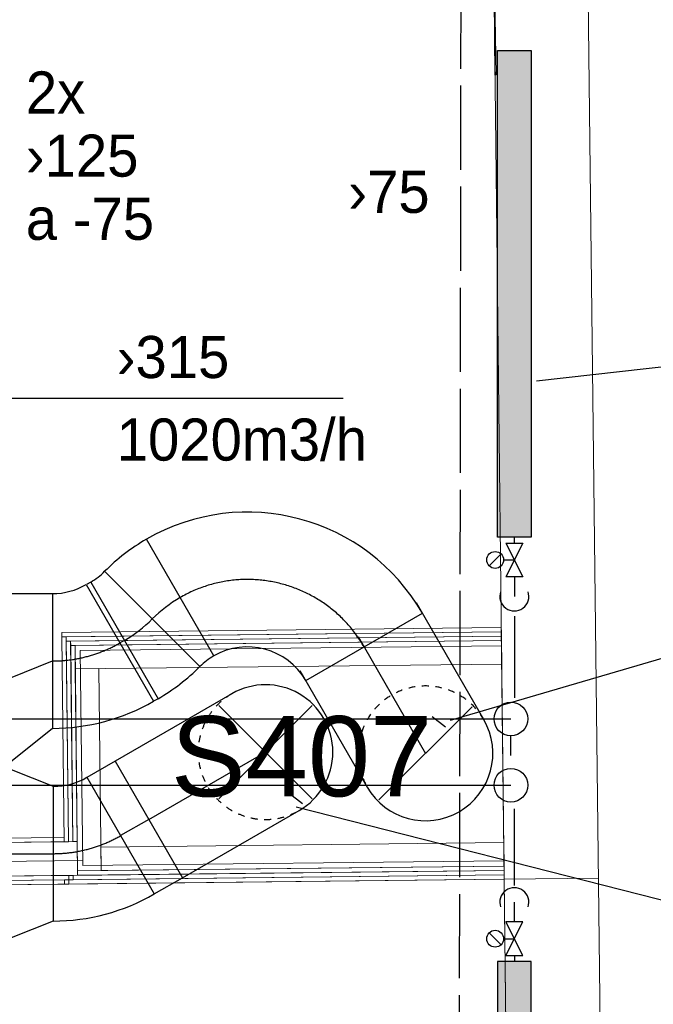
# Model space of a CAD drawing. Header units: millimetres. Extents: x 0 to 83130, y 0 to 53088.
# Tile 20 of 105: x 13208 to 15091, y 25007 to 27930. Entities that reach past the tile are written whole.
import ezdxf

# ---------------------------------------------------------------- set-up
doc = ezdxf.new("R2010")
doc.units = ezdxf.units.MM
doc.header["$LTSCALE"] = 50
doc.header["$MEASUREMENT"] = 0
doc.header["$PDMODE"] = 1
for name, pattern in [('2V-CENT', [23, 20, -1.5, 0, -1.5]), ('V-GOMD', [0.8, 0.4, -0.4]), ('V-OV', [6, 5, -1]), ('V-V', [2, 1, 1])]:
    doc.linetypes.add(name, pattern=pattern)
doc.layers.get('0').update_dxf_attribs({"linetype": 'CONTINUOUS'})
for name, color, linetype in [('20604A200D001$0$832 Rominfo', 7, 'CONTINUOUS'), ('V060-', 3, 'CONTINUOUS'), ('V061-', 1, 'CONTINUOUS'), ('V071-', 1, 'CONTINUOUS'), ('V090-', 2, 'CONTINUOUS'), ('V091-', 1, 'CONTINUOUS'), ('V100-', 6, 'CONTINUOUS'), ('V101', 3, 'CONTINUOUS'), ('xref', 7, 'CONTINUOUS')]:
    doc.layers.add(name, color=color, linetype=linetype)
doc.layers.add('20604A200D001$0$A-AREA', color=32, linetype='CONTINUOUS', lineweight=9)
doc.layers.add('20604A200D001$0$A-WALL', color=7, linetype='CONTINUOUS', lineweight=13)
doc.styles.add('20604A200D001$0$Arial', font='arial.ttf', dxfattribs={"height": 238.125})
doc.styles.add('FISO', font='fiso')
doc.styles.add('ISO', font='ISO')
doc.styles.add('SIMPLEX', font='SIMPLEX')

# ---------------------------------------------------------------- blocks, each defined once
blk = doc.blocks.new('VUN')
at = {"color": 0}
blk.add_circle((0, 0), 0.5, dxfattribs=at)
blk = doc.blocks.new('TLCG90', base_point=(0, 5))
at = {"color": 1, "linetype": 'V-GOMD'}
for p, q in [((-0.3462, 5.3462), (0.3462, 4.6538)), ((-0.3462, 4.6538), (0.3462, 5.3462))]:
    blk.add_line(p, q, dxfattribs=at)
blk = doc.blocks.new('CBOJ30_P', base_point=(16231.2679, 22619))
at = {"color": 0, "linetype": 'ByBlock'}
blk.add_arc((16231, 22620), 1, 270, 300, dxfattribs=at)
blk = doc.blocks.new('KBOJ30_P', base_point=(16231.2679, 22619))
at = {"color": 0, "linetype": 'ByBlock'}
for p, q in [((16231.25, 22619.567), (16231.75, 22618.701)), ((16231, 22619.5), (16231, 22618.5))]:
    blk.add_line(p, q, dxfattribs=at)
for radius in [0.5, 1.5]:
    blk.add_arc((16231, 22620), radius, 270, 300, dxfattribs=at)
blk = doc.blocks.new('3BOJ30_P', base_point=(16231.2679, 22619))
for p in [(16231.5, 22619.134), (16231, 22619)]:
    blk.add_point(p)
at = {"color": 0, "linetype": 'ByBlock'}
blk.add_blockref('KBOJ30_P', (16231.2679, 22619), dxfattribs=at)
at = {"color": 1, "linetype": '2V-CENT'}
blk.add_blockref('CBOJ30_P', (16231.2679, 22619), dxfattribs=at)
at = {"style": 'ISO', "flags": 3}
blk.add_attdef('0', (16231.2679, 22619), '', height=1, dxfattribs=at)
blk = doc.blocks.new('CVDIMF_500X400X125', base_point=(2634, 22499.5))
at = {"color": 0, "linetype": 'ByBlock'}
blk.add_line((2571.5, 22499.5), (2696.5, 22549.5), dxfattribs=at)
blk = doc.blocks.new('KVDIMF_500X400X125', base_point=(2634, 22499.5))
at = {"color": 0, "linetype": 'ByBlock'}
for p, q in [((2571.5, 22249.5), (2571.5, 22749.5)), ((2571.5, 22749.5), (2696.5, 22749.5)), ((2696.5, 22749.5), (2696.5, 22349.5)), ((2696.5, 22349.5), (2571.5, 22249.5))]:
    blk.add_line(p, q, dxfattribs=at)
blk = doc.blocks.new('3VDIMF_500X400X125', base_point=(2634, 22499.5))
for p in [(2696.5, 22549.5), (2571.5, 22499.5)]:
    blk.add_point(p)
at = {"color": 0, "linetype": 'ByBlock'}
blk.add_blockref('KVDIMF_500X400X125', (2634, 22499.5), dxfattribs=at)
at = {"color": 1, "linetype": '2V-CENT'}
blk.add_blockref('CVDIMF_500X400X125', (2634, 22499.5), dxfattribs=at)
at = {"style": 'SIMPLEX', "flags": 3}
blk.add_attdef('0', (2634, 22499.5), '', height=1, dxfattribs=at)
blk = doc.blocks.new('CBOJ90_NB', base_point=(86107.4022, 31352.2399))
at = {"color": 0, "linetype": 'ByBlock'}
blk.add_line((86106.4022, 31352.2399), (86107.4022, 31352.2399), dxfattribs=at)
blk = doc.blocks.new('CCDIMF_500X400X125', base_point=(3095.5, 30301.1))
at = {"color": 0, "linetype": 'ByBlock'}
blk.add_line((3033, 30301.1), (3158, 30301.1), dxfattribs=at)
blk = doc.blocks.new('KCDIMF_500X400X125', base_point=(3095.5, 30301.1))
at = {"color": 0, "linetype": 'ByBlock'}
for p, q in [((3033, 30051.1), (3033, 30551.1)), ((3033, 30551.1), (3158, 30501.1)), ((3158, 30501.1), (3158, 30101.1)), ((3158, 30101.1), (3033, 30051.1))]:
    blk.add_line(p, q, dxfattribs=at)
blk = doc.blocks.new('3CDIMF_500X400X125', base_point=(3095.5, 30301.1))
for p in [(3033, 30301.1), (3158, 30301.1)]:
    blk.add_point(p)
at = {"color": 0, "linetype": 'ByBlock'}
blk.add_blockref('KCDIMF_500X400X125', (3095.5, 30301.1), dxfattribs=at)
at = {"color": 1, "linetype": '2V-CENT'}
blk.add_blockref('CCDIMF_500X400X125', (3095.5, 30301.1), dxfattribs=at)
at = {"style": 'SIMPLEX', "flags": 3}
blk.add_attdef('0', (3095.5, 30301.1), '', height=1, dxfattribs=at)
blk = doc.blocks.new('CBOJ90_PB', base_point=(86107, 31352))
at = {"color": 0, "linetype": 'ByBlock'}
blk.add_arc((86106, 31353), 1, 270, 360, dxfattribs=at)
blk = doc.blocks.new('KBOJ90_PB', base_point=(86107, 31352))
at = {"color": 0, "linetype": 'ByBlock'}
for p, q in [((86106.5, 31353), (86107.5, 31353)), ((86106, 31352.5), (86106, 31351.5))]:
    blk.add_line(p, q, dxfattribs=at)
for radius in [1.5, 0.5]:
    blk.add_arc((86106, 31353), radius, 270, 360, dxfattribs=at)
blk = doc.blocks.new('3BOJ90_PB', base_point=(86107, 31352))
for p in [(86107, 31353), (86106, 31352)]:
    blk.add_point(p)
at = {"color": 1, "linetype": '2V-CENT'}
blk.add_blockref('CBOJ90_PB', (86107, 31352), dxfattribs=at)
at = {"color": 0, "linetype": 'ByBlock'}
blk.add_blockref('KBOJ90_PB', (86107, 31352), dxfattribs=at)
at = {"style": 'ISO', "flags": 3}
blk.add_attdef('0', (86107, 31352), '', height=1, dxfattribs=at)
blk = doc.blocks.new('FLCG90', base_point=(0, 3))
at = {"color": 1, "linetype": 'V-GOMD'}
blk.add_line((-0.3462, 2.6538), (0.3462, 3.3462), dxfattribs=at)
blk = doc.blocks.new('20604A200D001$0$SV_Ei60 759252 - SV_Ei60 2-330590-P04')
at = {"layer": '20604A200D001$0$A-WALL'}
blk.add_line((30109.2, 23741), (28858, 23726.9), dxfattribs=at)
blk = doc.blocks.new('20604A200D001$0$SV_Ei60 759252 - SV_Ei60-330583-P04')
at = {"layer": '20604A200D001$0$A-WALL'}
for p, q in [((30108.6, 23795.5), (28802.9, 23780.8)), ((30108.7, 23782.5), (30108.6, 23795.5)), ((30108.7, 23782.5), (30108.6, 23795.5)), ((30108.6, 23795.5), (30108.7, 23782.5)), ((28802.9, 23780.8), (28803.1, 23767.8)), ((28803.1, 23767.8), (30108.7, 23782.5)), ((28803.1, 23767.8), (30108.7, 23782.5)), ((30108.7, 23782.5), (28803.1, 23767.8)), ((30108.7, 23782.5), (28816.1, 23767.9)), ((30108.7, 23782.5), (28816.1, 23767.9)), ((28816.1, 23767.9), (30108.7, 23782.5)), ((28816.1, 23767.9), (28816.2, 23754.9)), ((28816.1, 23767.9), (28816.2, 23754.9)), ((28816.2, 23754.9), (28816.1, 23767.9)), ((28816.2, 23754.9), (30108.9, 23769.5)), ((28816.2, 23754.9), (30108.9, 23769.5)), ((30108.9, 23769.5), (28816.2, 23754.9)), ((30108.9, 23769.5), (28829.2, 23755.1)), ((30108.9, 23769.5), (28829.2, 23755.1)), ((28829.2, 23755.1), (30108.9, 23769.5)), ((30108.9, 23769.5), (30108.7, 23782.5)), ((30108.9, 23769.5), (30108.7, 23782.5)), ((30108.7, 23782.5), (30108.9, 23769.5)), ((30109, 23756.5), (30108.9, 23769.5)), ((30109, 23756.5), (30108.9, 23769.5)), ((30108.9, 23769.5), (30109, 23756.5)), ((28829.2, 23755.1), (28829.4, 23742.1)), ((28829.2, 23755.1), (28829.4, 23742.1)), ((28829.4, 23742.1), (28829.2, 23755.1)), ((28829.4, 23742.1), (30109, 23756.5)), ((28829.4, 23742.1), (30109, 23756.5)), ((30109, 23756.5), (28829.4, 23742.1)), ((30109, 23756.5), (28842.4, 23742.2)), ((30109, 23756.5), (28842.4, 23742.2)), ((28842.4, 23742.2), (30109, 23756.5)), ((28842.4, 23742.2), (28843.2, 23672.2)), ((28842.4, 23742.2), (28843.2, 23672.2)), ((28843.2, 23672.2), (28842.4, 23742.2)), ((30109.8, 23686.5), (30109, 23756.5)), ((30109.8, 23686.5), (30109, 23756.5)), ((30109, 23756.5), (30109.8, 23686.5)), ((28843.2, 23672.2), (30109.8, 23686.5)), ((28843.2, 23672.2), (30109.8, 23686.5)), ((30109.8, 23686.5), (28843.2, 23672.2))]:
    blk.add_line(p, q, dxfattribs=at)
blk = doc.blocks.new('20604A200D001$0$SV_Ei60 759252 - SV_Ei60 759252-330587-P04')
for name in ['20604A200D001$0$SV_Ei60 759252 - SV_Ei60-330583-P04', '20604A200D001$0$SV_Ei60 759252 - SV_Ei60 2-330590-P04']:
    blk.add_blockref(name, (0, 0))
blk = doc.blocks.new('20604A200D001$0$SV_Ei60 759710 - SV_Ei60 2-330599-P04')
at = {"layer": '20604A200D001$0$A-WALL'}
blk.add_line((28865.2, 23088.2), (28858, 23726.9), dxfattribs=at)
blk = doc.blocks.new('20604A200D001$0$SV_Ei60 759710 - SV_Ei60-330592-P04')
at = {"layer": '20604A200D001$0$A-WALL'}
for p, q in [((28816.1, 23767.9), (28803.1, 23767.8)), ((28816.1, 23767.9), (28803.1, 23767.8)), ((28803.1, 23767.8), (28816.1, 23767.9)), ((28803.1, 23767.8), (28809.9, 23159.1)), ((28816.1, 23767.9), (28822.9, 23159.3)), ((28816.1, 23767.9), (28822.9, 23159.3)), ((28822.9, 23159.3), (28816.1, 23767.9)), ((28816.2, 23754.9), (28829.2, 23755.1)), ((28829.2, 23755.1), (28816.2, 23754.9)), ((28829.2, 23755.1), (28816.2, 23754.9)), ((28822.9, 23159.3), (28816.2, 23754.9)), ((28816.2, 23754.9), (28822.9, 23159.3)), ((28816.2, 23754.9), (28822.9, 23159.3)), ((28835.9, 23159.4), (28829.2, 23755.1)), ((28835.9, 23159.4), (28829.2, 23755.1)), ((28829.2, 23755.1), (28835.9, 23159.4)), ((28829.4, 23742.1), (28842.4, 23742.2)), ((28842.4, 23742.2), (28829.4, 23742.1)), ((28842.4, 23742.2), (28829.4, 23742.1)), ((28835.9, 23159.4), (28829.4, 23742.1)), ((28829.4, 23742.1), (28835.9, 23159.4)), ((28829.4, 23742.1), (28835.9, 23159.4)), ((28848.9, 23159.6), (28842.4, 23742.2)), ((28848.9, 23159.6), (28842.4, 23742.2)), ((28842.4, 23742.2), (28848.9, 23159.6)), ((28843.2, 23672.2), (28913.2, 23673)), ((28913.2, 23673), (28843.2, 23672.2)), ((28913.2, 23673), (28843.2, 23672.2)), ((28849.9, 23072.6), (28843.2, 23672.2)), ((28843.2, 23672.2), (28849.9, 23072.6)), ((28843.2, 23672.2), (28849.9, 23072.6)), ((28919.9, 23073.3), (28913.2, 23673)), ((28919.9, 23073.3), (28913.2, 23673)), ((28913.2, 23673), (28919.9, 23073.3)), ((28809.8, 23172.1), (28809.9, 23159.1)), ((28809.9, 23159.1), (28809.8, 23172.1)), ((28822.9, 23159.3), (28809.9, 23159.1)), ((28809.9, 23159.1), (28822.9, 23159.3)), ((28809.9, 23159.1), (28822.9, 23159.3)), ((28822.9, 23159.3), (28835.9, 23159.4)), ((28822.9, 23159.3), (28835.9, 23159.4)), ((28835.9, 23159.4), (28822.9, 23159.3)), ((28835.9, 23159.4), (28848.9, 23159.6)), ((28835.9, 23159.4), (28848.9, 23159.6)), ((28848.9, 23159.6), (28835.9, 23159.4)), ((28849.9, 23072.6), (28919.9, 23073.3)), ((28849.9, 23072.6), (28919.9, 23073.3)), ((28919.9, 23073.3), (28849.9, 23072.6)), ((28824.2, 23046.3), (28811.2, 23046.1)), ((28824.2, 23046.3), (28811.2, 23046.1)), ((28811.2, 23046.1), (28824.2, 23046.3)), ((28811.2, 23046.1), (28811.4, 23033.1)), ((28811.2, 23046.1), (28811.4, 23033.1)), ((28811.4, 23033.1), (28811.2, 23046.1)), ((28824.1, 23059.3), (28837.1, 23059.4)), ((28837.1, 23059.4), (28824.1, 23059.3)), ((28837.1, 23059.4), (28824.1, 23059.3)), ((28824.2, 23046.3), (28824.1, 23059.3)), ((28824.1, 23059.3), (28824.2, 23046.3)), ((28824.1, 23059.3), (28824.2, 23046.3)), ((28824.2, 23046.3), (28837.2, 23046.4)), ((28824.2, 23046.3), (28837.2, 23046.4)), ((28837.2, 23046.4), (28824.2, 23046.3)), ((28824.2, 23046.3), (28824.4, 23033.3)), ((28824.2, 23046.3), (28824.4, 23033.3)), ((28824.4, 23033.3), (28824.2, 23046.3)), ((28837.2, 23046.4), (28837.1, 23059.4)), ((28837.2, 23046.4), (28837.1, 23059.4)), ((28837.1, 23059.4), (28837.2, 23046.4)), ((28824.4, 23033.3), (28811.4, 23033.1)), ((28811.4, 23033.1), (28824.4, 23033.3)), ((28811.4, 23033.1), (28824.4, 23033.3))]:
    blk.add_line(p, q, dxfattribs=at)
blk = doc.blocks.new('20604A200D001$0$SV_Ei60 759710 - SV_Ei60 759710-330596-P04')
for name in ['20604A200D001$0$SV_Ei60 759710 - SV_Ei60-330592-P04', '20604A200D001$0$SV_Ei60 759710 - SV_Ei60 2-330599-P04']:
    blk.add_blockref(name, (0, 0))
blk = doc.blocks.new('20604A200D001$0$SV_Ei60 779310 - SV_Ei60 2-331071-P04')
at = {"layer": '20604A200D001$0$A-WALL'}
blk.add_line((30116.5, 23102.3), (28865.2, 23088.2), dxfattribs=at)
blk = doc.blocks.new('20604A200D001$0$SV_Ei60 779310 - SV_Ei60-331064-P04')
at = {"layer": '20604A200D001$0$A-WALL'}
for p, q in [((30115.9, 23156.8), (28919.1, 23143.3)), ((30115.9, 23156.8), (28919.1, 23143.3)), ((28919.1, 23143.3), (30115.9, 23156.8)), ((30116.7, 23086.8), (30115.9, 23156.8)), ((30116.7, 23086.8), (30115.9, 23156.8)), ((30115.9, 23156.8), (30116.7, 23086.8)), ((28919.1, 23143.3), (28919.9, 23073.3)), ((28919.1, 23143.3), (28919.9, 23073.3)), ((28919.9, 23073.3), (28919.1, 23143.3)), ((30116.9, 23073.8), (28837.1, 23059.4)), ((30116.9, 23073.8), (28837.1, 23059.4)), ((28837.1, 23059.4), (30116.9, 23073.8)), ((30116.7, 23086.8), (28849.9, 23072.6)), ((30116.7, 23086.8), (28849.9, 23072.6)), ((28849.9, 23072.6), (30116.7, 23086.8)), ((28849.9, 23072.6), (28850.1, 23059.6)), ((28849.9, 23072.6), (28850.1, 23059.6)), ((28850.1, 23059.6), (28849.9, 23072.6)), ((28850.1, 23059.6), (30116.9, 23073.8)), ((28850.1, 23059.6), (30116.9, 23073.8)), ((30116.9, 23073.8), (28850.1, 23059.6)), ((28919.9, 23073.3), (30116.7, 23086.8)), ((28919.9, 23073.3), (30116.7, 23086.8)), ((30116.7, 23086.8), (28919.9, 23073.3)), ((30116.9, 23073.8), (30116.7, 23086.8)), ((30116.9, 23073.8), (30116.7, 23086.8)), ((30116.7, 23086.8), (30116.9, 23073.8)), ((30117, 23060.8), (30116.9, 23073.8)), ((30117, 23060.8), (30116.9, 23073.8)), ((30116.9, 23073.8), (30117, 23060.8)), ((28824.2, 23046.3), (30117, 23060.8)), ((30117, 23060.8), (28824.2, 23046.3)), ((30117, 23060.8), (28824.2, 23046.3)), ((28824.2, 23046.3), (28824.4, 23033.3)), ((28824.2, 23046.3), (28824.4, 23033.3)), ((28824.4, 23033.3), (28824.2, 23046.3)), ((28824.4, 23033.3), (30117.2, 23047.8)), ((28824.4, 23033.3), (30117.2, 23047.8)), ((30117.2, 23047.8), (28824.4, 23033.3)), ((28837.1, 23059.4), (28837.2, 23046.4)), ((28837.1, 23059.4), (28837.2, 23046.4)), ((28837.2, 23046.4), (28837.1, 23059.4)), ((28837.2, 23046.4), (30117, 23060.8)), ((28837.2, 23046.4), (30117, 23060.8)), ((30117, 23060.8), (28837.2, 23046.4)), ((30117, 23060.8), (30117.2, 23047.8)), ((30117, 23060.8), (30117.2, 23047.8)), ((30117, 23060.8), (30117.2, 23047.8))]:
    blk.add_line(p, q, dxfattribs=at)
blk = doc.blocks.new('20604A200D001$0$SV_Ei60 779310 - SV_Ei60 779310-331068-P04')
for name in ['20604A200D001$0$SV_Ei60 779310 - SV_Ei60-331064-P04', '20604A200D001$0$SV_Ei60 779310 - SV_Ei60 2-331071-P04']:
    blk.add_blockref(name, (0, 0))
blk = doc.blocks.new('20604A200D001$0$IV02_37dB 928349 - IV02_37dB 2-338019-P04')
at = {"layer": '20604A200D001$0$A-WALL'}
blk.add_line((28865.1, 23103.2), (27114.1, 23083.5), dxfattribs=at)
blk = doc.blocks.new('20604A200D001$0$IV02_37dB 928349 - IV02_37dB-338012-P04')
at = {"layer": '20604A200D001$0$A-WALL'}
for p, q in [((28809.8, 23172.1), (27113.3, 23153)), ((27113.4, 23140), (27113.3, 23153)), ((27113.3, 23153), (27113.4, 23140)), ((27113.3, 23153), (27113.4, 23140)), ((28848.9, 23159.6), (27113.4, 23140)), ((28848.9, 23159.6), (27113.4, 23140)), ((27113.4, 23140), (28848.9, 23159.6)), ((27113.4, 23140), (28809.9, 23159.1)), ((27113.4, 23140), (28809.9, 23159.1)), ((28809.9, 23159.1), (27113.4, 23140)), ((28809.9, 23159.1), (28809.8, 23172.1)), ((28809.9, 23159.1), (28809.8, 23172.1)), ((28809.8, 23172.1), (28809.9, 23159.1)), ((28850.1, 23059.6), (28848.9, 23159.6)), ((28850.1, 23059.6), (28848.9, 23159.6)), ((28848.9, 23159.6), (28850.1, 23059.6)), ((27114.5, 23040), (27113.4, 23140)), ((27113.4, 23140), (27114.5, 23040)), ((27113.4, 23140), (27114.5, 23040)), ((27114.5, 23040), (28850.1, 23059.6)), ((27114.5, 23040), (28850.1, 23059.6)), ((28850.1, 23059.6), (27114.5, 23040)), ((28824.1, 23059.3), (27114.5, 23040)), ((28824.1, 23059.3), (27114.5, 23040)), ((27114.5, 23040), (28824.1, 23059.3)), ((27114.7, 23027), (27114.5, 23040)), ((27114.5, 23040), (27114.7, 23027)), ((27114.5, 23040), (27114.7, 23027)), ((27114.7, 23027), (28824.2, 23046.3)), ((27114.7, 23027), (28824.2, 23046.3)), ((28824.2, 23046.3), (27114.7, 23027)), ((27114.7, 23027), (28811.2, 23046.1)), ((28811.2, 23046.1), (27114.7, 23027)), ((28811.2, 23046.1), (27114.7, 23027)), ((28811.4, 23033.1), (28811.2, 23046.1)), ((28811.4, 23033.1), (28811.2, 23046.1)), ((28811.2, 23046.1), (28811.4, 23033.1)), ((28824.2, 23046.3), (28824.1, 23059.3)), ((28824.2, 23046.3), (28824.1, 23059.3)), ((28824.1, 23059.3), (28824.2, 23046.3)), ((27114.8, 23014), (27114.7, 23027)), ((27114.7, 23027), (27114.8, 23014)), ((27114.7, 23027), (27114.8, 23014)), ((27114.8, 23014), (28811.4, 23033.1)), ((27114.8, 23014), (28811.4, 23033.1)), ((28811.4, 23033.1), (27114.8, 23014))]:
    blk.add_line(p, q, dxfattribs=at)
blk = doc.blocks.new('20604A200D001$0$IV02_37dB 928349 - IV02_37dB 928349-338016-P04')
for name in ['20604A200D001$0$IV02_37dB 928349 - IV02_37dB-338012-P04', '20604A200D001$0$IV02_37dB 928349 - IV02_37dB 2-338019-P04']:
    blk.add_blockref(name, (0, 0))
blk = doc.blocks.new('20604A200D001$0$VT- 744791 - VT- 2-329998-P04')
at = {"layer": '20604A200D001$0$A-WALL'}
blk.add_line((30108.6, 23795.5), (30117.2, 23043.3), dxfattribs=at)
blk = doc.blocks.new('20604A200D001')
at = {"layer": '20604A200D001$0$A-AREA'}
for p, q in [((25639.2, 22997.4), (30117.2, 23047.8)), ((30117.2, 23047.8), (30117.2, 23043.3))]:
    blk.add_line(p, q, dxfattribs=at)
at = {"layer": '20604A200D001$0$A-WALL'}
for p, q in [((29826.7, 48333.2), (30165.9, 18801.1)), ((30445.9, 18803.5), (30106.7, 48335.2)), ((30079.4, 26335.4), (30089.7, 25435.4)), ((30093.3, 25435.5), (30079.4, 26335.4)), ((30089.7, 25435.4), (30093.3, 25435.5)), ((30397.1, 23051), (30117.2, 23047.8)), ((30134.6, 21533.4), (30117.2, 23043.3))]:
    blk.add_line(p, q, dxfattribs=at)
blk.add_blockref('20604A200D001$0$VT- 744791 - VT- 2-329998-P04', (0, 0))
for name in ['20604A200D001$0$SV_Ei60 759252 - SV_Ei60 759252-330587-P04', '20604A200D001$0$SV_Ei60 759710 - SV_Ei60 759710-330596-P04', '20604A200D001$0$IV02_37dB 928349 - IV02_37dB 928349-338016-P04', '20604A200D001$0$SV_Ei60 779310 - SV_Ei60 779310-331068-P04']:
    blk.add_blockref(name, (0, 0), dxfattribs=at)
at = {"layer": '20604A200D001$0$832 Rominfo', "color": 7, "style": '20604A200D001$0$Arial'}
blk.add_text('S407', height=238.12, dxfattribs=at).set_placement((29127, 23293.9))

msp = doc.modelspace()

# ---------------------------------------------------------------- linework, layer by layer
at = {"layer": 'V060-'}
for p, q in [((13785.07, 26041.48), (13585.07, 26387.89)), ((13419.39, 26260.75), (13619.39, 25914.34))]:
    msp.add_line(p, q, dxfattribs=at)
at = {"layer": 'V060-', "linetype": 'ByBlock'}
for p, q in [((13460.81, 26292.54), (13743.65, 26009.69)), ((13743.65, 26009.69), (13460.81, 26292.54)), ((14587.19, 25852.17), (14387.19, 26198.58)), ((14040.78, 25998.58), (14240.78, 25652.17)), ((13838.72, 25929.02), (13492.31, 25729.02)), ((13492.31, 25729.02), (13692.31, 25382.61)), ((13692.31, 25382.61), (14038.72, 25582.61))]:
    msp.add_line(p, q, dxfattribs=at)
at = {"layer": 'V060-', "linetype": 'Continuous'}
for p, q in [((13407.63, 26254.12), (13421, 26261.67)), ((13617.78, 25913.42), (13604.41, 25905.87)), ((13409.23, 25681.64), (13493.23, 25729.55)), ((13691.4, 25382.09), (13607.39, 25334.18))]:
    msp.add_line(p, q, dxfattribs=at)
at = {"layer": 'V060-', "color": 1, "linetype": '2V-CENT'}
for p, q in [((13519.39, 26087.55), (13506.02, 26079.99)), ((13592.31, 25555.82), (13508.31, 25507.91))]:
    msp.add_line(p, q, dxfattribs=at)
at = {"layer": 'V060-', "linetype": 'ByBlock'}
for centre, radius, start, end in [((13885.07, 25868.27), 600, 120, 135), ((13319.39, 26433.96), 200, 300, 315), ((13885.07, 25868.27), 200, 120, 135), ((13319.39, 26433.96), 600, 300, 315), ((13938.72, 25755.82), 200, 299.99993, 479.99993), ((14413.98, 25752.17), 200, 209.99993, 389.99993)]:
    msp.add_arc(centre, radius, start, end, dxfattribs=at)
at = {"layer": 'V060-', "color": 1, "linetype": 'ByBlock'}
for centre, start, end in [((13885.07, 25868.27), 120, 135), ((13319.39, 26433.96), 300, 315)]:
    msp.add_arc(centre, 400, start, end, dxfattribs=at)
at = {"layer": 'V060-', "linetype": 'V-GOMD'}
for centre, start, end in [((13938.72, 25755.82), 119.99993, 299.99993), ((14413.98, 25752.17), 29.99993, 209.99993)]:
    msp.add_arc(centre, 200, start, end, dxfattribs=at)
at = {"layer": 'V061-'}
for p, q in [((13098.12, 26806.25), (14168.96, 26806.25)), ((14488.42, 25850.6), (15548.64, 26161.95)), ((14433.92, 25861.41), (14473.32, 25830.63)), ((14009.33, 25633.67), (14048.74, 25602.88)), ((14029.35, 25593.87), (15548.64, 25206.05))]:
    msp.add_line(p, q, dxfattribs=at)
at = {"layer": 'V090-', "linetype": 'V-OV'}
msp.add_line((14524.25, 31634.51), (14513.92, 24865.66), dxfattribs=at)
at = {"layer": 'V100-', "color": 1}
for p, q in [((14652.88, 26376.39), (14702.88, 26376.39)), ((14702.88, 26376.39), (14652.88, 26276.39)), ((14652.88, 26376.39), (14702.88, 26276.39)), ((14638.7, 26344.06), (14603.34, 26308.71)), ((14646.02, 26326.39), (14677.88, 26326.39)), ((14702.88, 26276.39), (14652.88, 26276.39)), ((14702.88, 25251.8), (14652.88, 25251.8)), ((14702.88, 25151.8), (14652.88, 25251.8)), ((14652.88, 25151.8), (14702.88, 25251.8)), ((14638.7, 25184.12), (14603.34, 25219.48)), ((14646.02, 25201.8), (14677.88, 25201.8)), ((14652.88, 25151.8), (14702.88, 25151.8))]:
    msp.add_line(p, q, dxfattribs=at)
at = {"layer": 'V100-', "linetype": 'V-V'}
for p, q in [((14677.88, 26376.39), (14677.88, 26394.15)), ((14677.88, 26276.39), (14677.88, 26217.94)), ((14677.88, 26158.98), (14677.88, 25916.64)), ((12613.17, 25854.37), (14667.54, 25854.37)), ((14667.54, 25745.91), (14667.54, 25804.37)), ((12613.17, 25657.59), (14667.54, 25657.59)), ((14677.88, 25359.55), (14677.88, 25587.17)), ((14677.88, 25251.8), (14677.88, 25310.24)), ((14677.88, 25151.8), (14677.88, 25134.03))]:
    msp.add_line(p, q, dxfattribs=at)
at = {"layer": 'V100-', "color": 1}
for points in [[(14727.88, 26394.15), (14627.88, 26394.15), (14627.88, 27839.15), (14727.88, 27839.15)], [(14727.88, 25134.03), (14627.88, 25134.03), (14627.88, 23689.03), (14727.88, 23689.03)]]:
    msp.add_lwpolyline(points, close=True, dxfattribs=at)
for centre in [(14621.02, 26326.39), (14621.02, 25201.8)]:
    msp.add_circle(centre, 25, dxfattribs=at)
for centre, start, end in [((14677.88, 26217.94), 160.85723, 379.14277), ((14677.88, 25310.24), 340.85723, 559.14277)]:
    msp.add_arc(centre, 43.12, start, end, dxfattribs=at)
at = {"layer": 'V100-'}
for points in [[(14627.88, 26394.15), (14727.88, 26394.15), (14627.88, 27839.15), (14727.88, 27839.15)], [(14627.88, 25134.03), (14727.88, 25134.03), (14627.88, 23689.03), (14727.88, 23689.03)]]:
    msp.add_trace(points, dxfattribs=at)
at = {"layer": 'V101', "color": 1}
msp.add_line((14743.98, 26858.02), (15689.57, 26965.01), dxfattribs=at)

# ---------------------------------------------------------------- block references
at = {"layer": 'V060-', "linetype": 'Continuous', "xscale": 400, "yscale": 400, "zscale": 400, "rotation": 120}
msp.add_blockref('3BOJ90_PB', (14031.48, 26414.68), dxfattribs=at)
at = {"layer": 'V060-', "linetype": 'Continuous', "xscale": 400, "yscale": 400, "zscale": 400}
for p in [(13413.2, 26026.4), (13415.49, 25454.32)]:
    msp.add_blockref('3BOJ30_P', p, dxfattribs=at)
at = {"layer": 'V060-', "linetype": 'Continuous'}
for name, p in [('3VDIMF_500X400X125', (13243.52, 25976.4)), ('3CDIMF_500X400X125', (13245.81, 25454.32))]:
    msp.add_blockref(name, p, dxfattribs=at)
at = {"layer": 'V060-', "color": 1, "linetype": '2V-CENT', "xscale": 400.0000000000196, "yscale": 400.0000000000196, "zscale": 400.0000000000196}
for p, rotation in [((14413.98, 25752.17), 299.9999999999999), ((13938.72, 25755.82), 29.99999999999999)]:
    msp.add_blockref('CBOJ90_NB', p, dxfattribs=dict(at, rotation=rotation))
at = {"layer": 'V060-', "xscale": 400, "yscale": 400, "zscale": 400}
for name, p in [('TLCG90', (13938.72, 25755.82)), ('FLCG90', (14413.98, 25752.17))]:
    msp.add_blockref(name, p, dxfattribs=at)
at = {"layer": 'V100-', "color": 1, "xscale": 100, "yscale": 100, "zscale": 100}
for p in [(14667.54, 25854.37), (14667.54, 25657.59)]:
    msp.add_blockref('VUN', p, dxfattribs=at)
at = {"layer": 'xref'}
msp.add_blockref('20604A200D001', (-15469.5, 2330.58), dxfattribs=at)

# ---------------------------------------------------------------- texts
at = {"layer": 'V061-', "color": 1, "style": 'FISO'}
for s, p in [('›315', (13496.69, 26866.25)), ('1020m3/h', (13496.69, 26621.25))]:
    msp.add_text(s, height=125, dxfattribs=at).set_placement(p)
at = {"layer": 'V071-', "color": 1, "style": 'FISO'}
for s, p in [('2x', (13226.7, 27651.65)), ('›125', (13226.7, 27464.15)), ('a -75', (13226.7, 27276.65))]:
    msp.add_text(s, height=125, dxfattribs=at).set_placement(p)
at = {"layer": 'V091-', "color": 1, "style": 'FISO'}
msp.add_text('›75', height=125, dxfattribs=at).set_placement((14184.62, 27356.63))

doc.saveas('drawing.dxf')
